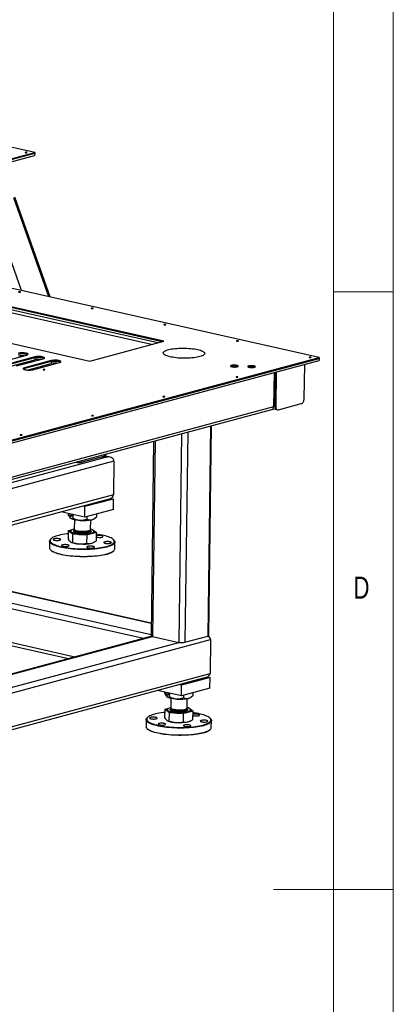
# Model space of a CAD drawing. Header units: millimetres. Extents: x 5 to 589, y 5 to 415.
# Tile 78 of 85: x 558 to 589, y 200 to 283. Entities that reach past the tile are written whole.
import ezdxf

# ---------------------------------------------------------------- set-up
doc = ezdxf.new("R2010")
doc.units = ezdxf.units.MM
doc.layers.add('NOTES', color=6, linetype='Continuous')
doc.layers.add('TRAIT-FORT', color=4, linetype='Continuous', lineweight=25)
doc.styles.add('SLDTEXTSTYLE0', font='TXT', dxfattribs={"width": 0.75})

msp = doc.modelspace()

# ---------------------------------------------------------------- linework, layer by layer
at = {"color": 7, "linetype": 'Continuous', "lineweight": 18}
for p, q in [((589, 5), (589, 415)), ((584, 10), (584, 410)), ((584, 260), (589, 260)), ((589, 210), (579, 210))]:
    msp.add_line(p, q, dxfattribs=at)
at = {"layer": 'TRAIT-FORT', "color": 4, "linetype": 'Continuous', "lineweight": 25}
for p, q in [((559.028, 271.642), (516.498, 281.222)), ((535.154, 265.23), (559.028, 271.642)), ((535.274, 265.196), (559.028, 271.576)), ((535.63, 265.116), (559.025, 271.4)), ((559.028, 271.576), (559.025, 271.4)), ((559.028, 271.642), (559.028, 271.576)), ((560.199, 259.582), (557.295, 267.841)), ((560.309, 259.557), (557.378, 267.893)), ((557.93, 260.093), (555.386, 267.328)), ((582.815, 254.488), (545.103, 262.982)), ((568.8, 255.575), (551.436, 259.486)), ((569.332, 255.718), (551.968, 259.629)), ((569.69, 255.814), (551.97, 259.805)), ((569.825, 255.85), (551.971, 259.872)), ((545.794, 258.212), (563.647, 254.191)), ((563.647, 254.191), (569.825, 255.85)), ((556.123, 254.093), (558.36, 254.694)), ((559.046, 254.54), (556.809, 253.939)), ((559.046, 254.54), (559.045, 254.474)), ((527.641, 239.427), (582.812, 254.245)), ((527.643, 239.603), (582.815, 254.421)), ((527.644, 239.669), (582.815, 254.488)), ((559.045, 254.474), (556.808, 253.873)), ((557.029, 253.756), (559.043, 254.297)), ((557.495, 253.784), (559.732, 254.385)), ((560.417, 254.165), (558.18, 253.564)), ((560.418, 254.231), (558.181, 253.63)), ((558.4, 253.447), (560.415, 253.988)), ((558.867, 253.475), (561.104, 254.076)), ((559.045, 254.474), (559.043, 254.297)), ((559.422, 254.302), (559.412, 254.331)), ((559.639, 253.683), (559.608, 253.772)), ((560.137, 253.816), (560.106, 253.905)), ((560.417, 254.165), (560.415, 253.988)), ((560.418, 254.231), (560.417, 254.165)), ((581.556, 251.051), (581.594, 253.871)), ((581.594, 253.871), (581.592, 253.918)), ((582.815, 254.421), (582.812, 254.245)), ((582.815, 254.488), (582.815, 254.421)), ((558.18, 253.564), (558.179, 253.485)), ((558.181, 253.63), (558.18, 253.564)), ((579.036, 253.231), (578.997, 250.361)), ((579.139, 253.246), (579.101, 250.426)), ((579.139, 253.246), (579.114, 253.252)), ((579.14, 253.259), (579.139, 253.246)), ((579.208, 253.231), (579.139, 253.246)), ((579.208, 253.231), (579.17, 250.41)), ((579.211, 253.278), (579.208, 253.231)), ((579.101, 250.426), (578.998, 250.449)), ((579.17, 250.41), (579.101, 250.426)), ((579.404, 250.122), (581.312, 250.634)), ((529.925, 237), (578.862, 250.144)), ((578.997, 250.361), (529.963, 237.19)), ((578.949, 250.205), (579.26, 250.135)), ((579.26, 250.135), (579.329, 250.119)), ((573.728, 248.765), (573.492, 231.178)), ((573.581, 231.235), (573.817, 248.788)), ((571.304, 248.114), (571.07, 230.663)), ((571.819, 248.252), (571.583, 230.666)), ((568.968, 247.486), (568.75, 231.227)), ((569.095, 247.52), (568.875, 231.158)), ((564.891, 246.238), (564.842, 246.378)), ((564.971, 246.299), (564.935, 246.403)), ((565.656, 245.83), (548.947, 241.342)), ((565.148, 246.18), (548.954, 241.83)), ((562.433, 245.731), (562.436, 245.73)), ((562.436, 245.73), (562.435, 245.731)), ((562.982, 245.725), (562.933, 245.865)), ((564.891, 246.238), (562.982, 245.725)), ((564.668, 246.178), (565.148, 246.18)), ((564.891, 246.238), (565.148, 246.18)), ((565.31, 246.162), (564.926, 246.249)), ((565.656, 245.83), (565.618, 243.009)), ((565.618, 243.009), (548.909, 238.521)), ((548.906, 238.279), (565.285, 242.679)), ((565.613, 242.656), (563.227, 242.016)), ((565.375, 242.71), (565.613, 242.656)), ((565.601, 241.775), (565.613, 242.656)), ((563.216, 241.134), (561.214, 241.585)), ((561.845, 241.331), (561.846, 241.443)), ((562.238, 241.047), (562.242, 241.353)), ((563.227, 242.016), (563.004, 242.066)), ((563.216, 241.134), (563.227, 242.016)), ((565.601, 241.775), (563.216, 241.134)), ((564.215, 241.188), (564.218, 241.403)), ((562.012, 241.055), (562.015, 241.052)), ((562.343, 240.918), (562.333, 240.129)), ((563.423, 240.975), (563.426, 241.191)), ((563.696, 240.111), (563.707, 240.9)), ((564.038, 241.024), (564.157, 241.132)), ((561.827, 240.002), (561.818, 239.303)), ((561.827, 240.002), (562.168, 240.093)), ((562.22, 239.717), (561.827, 240.002)), ((562.042, 239.978), (562.042, 239.974)), ((562.055, 240.016), (562.043, 240.005)), ((562.211, 239.019), (562.22, 239.717)), ((563.405, 239.646), (562.22, 239.717)), ((562.332, 240.045), (562.331, 240.019)), ((564.197, 239.859), (563.405, 239.646)), ((563.695, 240), (563.695, 240.027)), ((563.695, 240.001), (563.695, 240)), ((563.697, 240.149), (563.804, 240.143)), ((563.804, 240.143), (564.197, 239.859)), ((563.983, 239.979), (563.971, 239.99)), ((563.983, 239.948), (563.983, 239.952)), ((564.187, 239.161), (564.197, 239.859)), ((560.274, 239.134), (560.266, 238.561)), ((560.409, 239.341), (560.364, 239.301)), ((562.051, 239.047), (562.059, 239.042)), ((563.395, 238.948), (563.405, 239.646)), ((563.94, 239.017), (563.973, 239.033)), ((565.642, 239.23), (565.599, 239.272)), ((565.72, 238.488), (565.728, 239.061)), ((560.352, 238.392), (560.395, 238.35)), ((565.585, 238.28), (565.63, 238.321)), ((568.764, 232.243), (548.797, 236.741)), ((568.764, 232.262), (548.832, 236.752)), ((568.108, 230.977), (546.645, 235.811)), ((568.751, 231.304), (546.888, 236.228)), ((546.579, 232.742), (561.863, 229.3)), ((562.379, 229.438), (546.607, 232.991)), ((568.828, 231.17), (529.745, 220.673)), ((529.751, 220.65), (568.875, 231.158)), ((530.035, 219.642), (571.07, 230.663)), ((530.162, 219.189), (573.725, 230.89)), ((568.875, 231.158), (571.07, 230.663)), ((571.583, 230.666), (573.492, 231.178)), ((573.725, 230.89), (573.688, 228.069)), ((531.024, 216.61), (573.688, 228.069)), ((531.512, 216.5), (573.355, 227.739)), ((573.683, 227.717), (571.297, 227.076)), ((573.445, 227.77), (573.683, 227.717)), ((573.671, 226.835), (573.683, 227.717)), ((571.285, 226.195), (569.283, 226.645)), ((571.297, 227.076), (571.074, 227.126)), ((571.285, 226.195), (571.297, 227.076)), ((573.671, 226.835), (571.285, 226.195)), ((569.914, 226.391), (569.916, 226.503)), ((570.082, 226.115), (570.085, 226.112)), ((570.307, 226.107), (570.311, 226.414)), ((570.413, 225.978), (570.402, 225.189)), ((571.492, 226.036), (571.495, 226.251)), ((571.766, 225.171), (571.776, 225.96)), ((572.108, 226.085), (572.226, 226.193)), ((572.284, 226.248), (572.287, 226.464)), ((569.897, 225.062), (569.887, 224.364)), ((569.897, 225.062), (570.238, 225.154)), ((570.289, 224.778), (569.897, 225.062)), ((570.112, 225.039), (570.112, 225.034)), ((570.124, 225.076), (570.113, 225.065)), ((570.401, 225.106), (570.401, 225.079)), ((572.266, 224.919), (571.474, 224.707)), ((571.764, 225.061), (571.765, 225.087)), ((571.764, 225.061), (571.764, 225.061)), ((571.766, 225.21), (571.874, 225.203)), ((571.874, 225.203), (572.266, 224.919)), ((572.052, 225.039), (572.041, 225.05)), ((572.052, 225.008), (572.052, 225.013)), ((572.257, 224.221), (572.266, 224.919)), ((568.343, 224.194), (568.336, 223.621)), ((568.478, 224.402), (568.434, 224.361)), ((570.12, 224.107), (570.129, 224.103)), ((570.28, 224.079), (570.289, 224.778)), ((571.474, 224.707), (570.289, 224.778)), ((571.465, 224.008), (571.474, 224.707)), ((572.01, 224.077), (572.043, 224.094)), ((573.712, 224.29), (573.668, 224.332)), ((573.79, 223.548), (573.797, 224.121)), ((568.421, 223.452), (568.465, 223.41)), ((573.655, 223.34), (573.699, 223.381))]:
    msp.add_line(p, q, dxfattribs=at)
at = {"layer": 'TRAIT-FORT', "color": 4, "linetype": 'Continuous', "lineweight": 25, "flags": 128}
for points in [[(558.357, 271.653), (558.329, 271.657), (558.297, 271.659), (558.266, 271.657), (558.241, 271.653), (558.225, 271.646), (558.221, 271.638), (558.23, 271.631), (558.249, 271.624), (558.277, 271.62), (558.309, 271.619), (558.339, 271.62), (558.365, 271.625), (558.381, 271.631), (558.385, 271.639), (558.376, 271.647), (558.357, 271.653)], [(557.815, 259.99), (557.788, 259.995), (557.756, 259.996), (557.725, 259.994), (557.7, 259.99), (557.684, 259.983), (557.68, 259.976), (557.688, 259.968), (557.708, 259.961), (557.736, 259.957), (557.767, 259.956), (557.798, 259.958), (557.823, 259.962), (557.839, 259.969), (557.843, 259.976), (557.835, 259.984), (557.815, 259.99)], [(563.887, 258.623), (563.86, 258.627), (563.828, 258.628), (563.797, 258.627), (563.772, 258.622), (563.756, 258.616), (563.752, 258.608), (563.76, 258.6), (563.78, 258.594), (563.808, 258.59), (563.839, 258.588), (563.87, 258.59), (563.895, 258.594), (563.911, 258.601), (563.915, 258.609), (563.907, 258.616), (563.887, 258.623)], [(569.959, 257.255), (569.932, 257.259), (569.9, 257.261), (569.869, 257.259), (569.844, 257.254), (569.828, 257.248), (569.824, 257.24), (569.833, 257.233), (569.852, 257.226), (569.88, 257.222), (569.911, 257.221), (569.942, 257.222), (569.967, 257.227), (569.983, 257.233), (569.987, 257.241), (569.979, 257.249), (569.959, 257.255)], [(576.032, 255.887), (576.004, 255.891), (575.972, 255.893), (575.941, 255.891), (575.916, 255.887), (575.9, 255.88), (575.896, 255.872), (575.905, 255.865), (575.924, 255.858), (575.952, 255.854), (575.984, 255.853), (576.014, 255.854), (576.04, 255.859), (576.055, 255.866), (576.059, 255.873), (576.051, 255.881), (576.032, 255.887)], [(558.45, 254.733), (558.423, 254.75), (558.376, 254.769), (558.314, 254.785), (558.242, 254.799), (558.16, 254.809), (558.074, 254.815), (557.984, 254.817), (557.897, 254.814), (557.813, 254.807), (557.738, 254.797), (557.673, 254.783)], [(557.673, 254.783), (557.738, 254.797), (557.813, 254.807), (557.897, 254.814), (557.984, 254.817), (558.074, 254.815), (558.16, 254.809), (558.242, 254.799), (558.314, 254.785), (558.376, 254.769), (558.423, 254.75), (558.45, 254.733)], [(558.36, 254.694), (558.412, 254.711), (558.448, 254.731), (558.468, 254.752), (558.47, 254.773), (558.456, 254.795), (558.424, 254.816), (558.376, 254.835), (558.315, 254.852), (558.243, 254.865), (558.161, 254.875), (558.074, 254.881), (557.985, 254.883), (557.898, 254.88), (557.814, 254.873), (557.739, 254.863), (557.674, 254.849)], [(559.732, 254.385), (559.784, 254.402), (559.82, 254.422), (559.84, 254.443), (559.842, 254.464), (559.827, 254.486), (559.796, 254.507), (559.748, 254.526), (559.687, 254.543), (559.615, 254.556), (559.533, 254.566), (559.446, 254.572), (559.357, 254.574), (559.269, 254.571), (559.186, 254.564), (559.111, 254.554), (559.046, 254.54)], [(572.643, 255.157), (572.764, 255.128), (572.873, 255.095), (572.969, 255.06), (573.052, 255.024), (573.12, 254.986), (573.173, 254.946), (573.211, 254.906), (573.233, 254.865), (573.238, 254.824), (573.228, 254.783), (573.201, 254.743), (573.159, 254.704), (573.101, 254.667), (573.028, 254.631), (572.941, 254.597), (572.841, 254.565), (572.728, 254.537), (572.604, 254.511), (572.469, 254.488), (572.326, 254.469), (572.175, 254.453), (572.017, 254.441), (571.855, 254.433), (571.69, 254.429), (571.523, 254.429), (571.356, 254.432), (571.19, 254.44), (571.027, 254.451), (570.869, 254.467), (570.716, 254.485), (570.571, 254.508), (570.435, 254.533), (570.309, 254.562), (570.194, 254.593), (570.091, 254.626), (570.001, 254.662), (569.926, 254.699), (569.865, 254.738), (569.82, 254.778), (569.79, 254.819), (569.776, 254.86), (569.779, 254.901), (569.797, 254.941), (569.832, 254.981), (569.882, 255.019), (569.947, 255.056), (570.027, 255.091), (570.121, 255.124), (570.228, 255.154), (570.347, 255.181), (570.476, 255.205), (570.615, 255.226), (570.763, 255.244), (570.917, 255.258), (571.077, 255.268), (571.241, 255.274), (571.407, 255.276), (571.574, 255.274), (571.741, 255.269), (571.906, 255.259), (572.066, 255.246), (572.222, 255.229), (572.371, 255.208), (572.512, 255.184), (572.643, 255.157)], [(582.104, 254.52), (582.076, 254.524), (582.044, 254.525), (582.013, 254.524), (581.988, 254.519), (581.972, 254.512), (581.968, 254.505), (581.977, 254.497), (581.996, 254.491), (582.024, 254.487), (582.056, 254.485), (582.086, 254.487), (582.112, 254.491), (582.127, 254.498), (582.132, 254.506), (582.123, 254.513), (582.104, 254.52)], [(559.822, 254.424), (559.795, 254.441), (559.747, 254.46), (559.686, 254.476), (559.614, 254.49), (559.532, 254.5), (559.445, 254.506), (559.356, 254.508), (559.269, 254.505), (559.185, 254.498), (559.11, 254.488), (559.045, 254.474)], [(559.045, 254.474), (559.11, 254.488), (559.185, 254.498), (559.269, 254.505), (559.356, 254.508), (559.445, 254.506), (559.532, 254.5), (559.614, 254.49), (559.686, 254.476), (559.747, 254.46), (559.795, 254.441), (559.822, 254.424)], [(561.194, 254.115), (561.167, 254.132), (561.119, 254.151), (561.058, 254.167), (560.986, 254.181), (560.904, 254.191), (560.817, 254.197), (560.728, 254.199), (560.64, 254.196), (560.557, 254.189), (560.482, 254.179), (560.417, 254.165)], [(560.417, 254.165), (560.482, 254.179), (560.557, 254.189), (560.64, 254.196), (560.728, 254.199), (560.817, 254.197), (560.904, 254.191), (560.986, 254.181), (561.058, 254.167), (561.119, 254.151), (561.167, 254.132), (561.194, 254.115)], [(561.104, 254.076), (561.155, 254.093), (561.192, 254.113), (561.212, 254.134), (561.214, 254.155), (561.199, 254.177), (561.168, 254.198), (561.12, 254.217), (561.059, 254.233), (560.986, 254.247), (560.905, 254.257), (560.818, 254.263), (560.729, 254.265), (560.641, 254.262), (560.558, 254.255), (560.483, 254.245), (560.418, 254.231)], [(575.923, 253.831), (575.865, 253.842), (575.799, 253.849), (575.728, 253.853), (575.657, 253.853), (575.589, 253.848), (575.527, 253.841), (575.475, 253.829), (575.434, 253.816), (575.408, 253.8), (575.397, 253.783), (575.402, 253.765), (575.422, 253.748), (575.458, 253.733), (575.506, 253.719), (575.565, 253.709), (575.631, 253.701), (575.701, 253.698), (575.772, 253.698), (575.84, 253.702), (575.902, 253.71), (575.955, 253.721), (575.995, 253.735), (576.022, 253.751), (576.033, 253.768), (576.028, 253.785), (576.007, 253.802), (575.972, 253.818), (575.923, 253.831)], [(575.915, 253.763), (575.856, 253.774), (575.79, 253.781), (575.719, 253.784), (575.648, 253.783), (575.581, 253.779), (575.521, 253.77), (575.471, 253.758), (575.434, 253.744), (575.433, 253.743)], [(575.996, 253.735), (575.963, 253.75), (575.915, 253.763)], [(576.002, 253.738), (575.971, 253.752), (575.923, 253.765)], [(577.363, 253.788), (577.304, 253.798), (577.238, 253.806), (577.167, 253.809), (577.096, 253.809), (577.028, 253.805), (576.966, 253.797), (576.914, 253.786), (576.873, 253.772), (576.847, 253.756), (576.836, 253.739), (576.841, 253.722), (576.862, 253.705), (576.897, 253.689), (576.945, 253.676), (577.004, 253.665), (577.07, 253.658), (577.14, 253.654), (577.212, 253.654), (577.28, 253.659), (577.342, 253.667), (577.394, 253.678), (577.434, 253.691), (577.461, 253.707), (577.472, 253.724), (577.467, 253.742), (577.446, 253.759), (577.411, 253.774), (577.363, 253.788)], [(577.354, 253.72), (577.296, 253.73), (577.229, 253.737), (577.158, 253.741), (577.088, 253.74), (577.02, 253.735), (576.96, 253.726), (576.91, 253.715), (576.874, 253.7), (576.872, 253.699)], [(577.435, 253.692), (577.402, 253.706), (577.354, 253.72)], [(577.442, 253.695), (577.41, 253.708), (577.362, 253.722)], [(558.181, 253.63), (558.13, 253.613), (558.093, 253.593), (558.073, 253.572), (558.071, 253.551), (558.086, 253.529), (558.117, 253.508), (558.165, 253.489), (558.226, 253.473), (558.299, 253.459), (558.38, 253.449), (558.467, 253.443), (558.556, 253.441), (558.644, 253.444), (558.727, 253.451), (558.802, 253.461), (558.867, 253.475)], [(559.859, 253.492), (559.831, 253.496), (559.799, 253.497), (559.769, 253.496), (559.743, 253.491), (559.727, 253.485), (559.723, 253.477), (559.732, 253.469), (559.751, 253.463), (559.779, 253.459), (559.811, 253.457), (559.842, 253.459), (559.867, 253.464), (559.883, 253.47), (559.887, 253.478), (559.878, 253.485), (559.859, 253.492)], [(575.99, 252.878), (575.962, 252.882), (575.931, 252.883), (575.9, 252.881), (575.875, 252.877), (575.859, 252.87), (575.855, 252.863), (575.863, 252.855), (575.883, 252.849), (575.91, 252.844), (575.942, 252.843), (575.973, 252.845), (575.998, 252.849), (576.014, 252.856), (576.018, 252.863), (576.01, 252.871), (575.99, 252.878)], [(569.876, 251.235), (569.849, 251.24), (569.817, 251.241), (569.786, 251.239), (569.761, 251.235), (569.745, 251.228), (569.741, 251.221), (569.749, 251.213), (569.769, 251.207), (569.797, 251.202), (569.828, 251.201), (569.859, 251.203), (569.884, 251.207), (569.9, 251.214), (569.904, 251.221), (569.896, 251.229), (569.876, 251.235)], [(579.101, 250.426), (579.105, 250.358), (579.118, 250.296), (579.139, 250.241), (579.168, 250.195), (579.203, 250.161), (579.244, 250.139), (579.26, 250.135)], [(579.101, 250.426), (579.105, 250.358), (579.118, 250.296), (579.139, 250.241), (579.168, 250.195), (579.203, 250.161), (579.244, 250.139), (579.26, 250.135)], [(579.17, 250.41), (579.174, 250.343), (579.186, 250.28), (579.208, 250.225), (579.236, 250.18), (579.272, 250.145), (579.313, 250.124), (579.357, 250.116), (579.404, 250.122)], [(581.312, 250.634), (581.359, 250.654), (581.404, 250.686), (581.446, 250.729), (581.483, 250.783), (581.513, 250.844), (581.536, 250.911), (581.55, 250.981), (581.556, 251.051)], [(563.912, 249.633), (563.884, 249.638), (563.852, 249.639), (563.822, 249.637), (563.796, 249.633), (563.781, 249.626), (563.777, 249.619), (563.785, 249.611), (563.805, 249.605), (563.832, 249.6), (563.864, 249.599), (563.895, 249.601), (563.92, 249.605), (563.936, 249.612), (563.94, 249.619), (563.931, 249.627), (563.912, 249.633)], [(557.947, 248.031), (557.92, 248.036), (557.888, 248.037), (557.857, 248.035), (557.832, 248.031), (557.816, 248.024), (557.812, 248.017), (557.82, 248.009), (557.84, 248.003), (557.868, 247.998), (557.899, 247.997), (557.93, 247.999), (557.955, 248.003), (557.971, 248.01), (557.975, 248.017), (557.967, 248.025), (557.947, 248.031)], [(562.039, 241.032), (562.003, 241.065), (561.985, 241.098), (561.984, 241.131), (562.002, 241.164), (562.036, 241.196), (562.088, 241.226), (562.156, 241.255), (562.239, 241.28)], [(562.828, 240.854), (562.696, 240.864), (562.569, 240.879), (562.451, 240.897), (562.342, 240.918), (562.245, 240.943), (562.161, 240.971), (562.092, 241), (562.039, 241.032)], [(561.824, 239.745), (561.702, 239.731), (561.524, 239.707), (561.355, 239.68), (561.196, 239.649), (561.047, 239.615), (560.911, 239.578), (560.787, 239.539), (560.677, 239.498), (560.58, 239.454), (560.498, 239.408), (560.431, 239.361), (560.38, 239.312), (560.344, 239.262), (560.324, 239.212), (560.32, 239.161), (560.333, 239.11), (560.361, 239.06), (560.406, 239.009), (560.466, 238.96), (560.541, 238.912), (560.631, 238.865), (560.735, 238.819), (560.853, 238.776), (560.984, 238.735), (561.127, 238.696), (561.281, 238.66), (561.446, 238.627), (561.62, 238.597), (561.802, 238.57), (561.992, 238.547), (562.187, 238.527), (562.388, 238.511), (562.592, 238.498), (562.798, 238.49), (563.006, 238.486), (563.214, 238.485), (563.421, 238.488), (563.625, 238.496), (563.825, 238.507), (564.02, 238.522), (564.209, 238.541), (564.391, 238.563), (564.565, 238.589), (564.729, 238.618), (564.883, 238.65), (565.025, 238.686), (565.025, 238.686)], [(562.043, 240.005), (562.019, 239.977), (562.01, 239.945), (562.017, 239.914), (562.04, 239.883), (562.079, 239.852), (562.134, 239.823), (562.203, 239.796), (562.285, 239.771), (562.379, 239.748), (562.483, 239.729), (562.597, 239.712), (562.717, 239.7), (562.842, 239.691), (562.969, 239.686), (563.098, 239.685), (563.225, 239.688), (563.348, 239.695), (563.466, 239.706), (563.577, 239.721), (563.678, 239.739), (563.768, 239.76)], [(562.042, 239.974), (562.043, 239.961), (562.058, 239.93), (562.088, 239.9), (562.134, 239.871), (562.194, 239.844), (562.267, 239.819), (562.353, 239.795), (562.449, 239.775), (562.555, 239.758), (562.668, 239.744), (562.787, 239.733), (562.909, 239.726), (563.033, 239.724), (563.157, 239.725), (563.279, 239.73), (563.396, 239.738), (563.507, 239.751), (563.609, 239.766), (563.702, 239.785), (563.784, 239.807), (563.853, 239.832), (563.908, 239.858), (563.948, 239.887), (563.973, 239.916), (563.983, 239.946), (563.983, 239.948)], [(562.333, 240.143), (562.28, 240.13), (562.205, 240.107), (562.143, 240.082), (562.095, 240.054), (562.062, 240.025), (562.045, 239.995), (562.043, 239.965), (562.058, 239.935), (562.088, 239.905), (562.134, 239.876), (562.194, 239.848), (562.267, 239.823), (562.353, 239.8), (562.449, 239.779), (562.555, 239.762), (562.668, 239.748), (562.787, 239.738), (562.909, 239.731), (563.033, 239.728), (563.157, 239.729), (563.279, 239.734), (563.396, 239.743), (563.507, 239.755), (563.609, 239.771), (563.702, 239.79), (563.784, 239.812), (563.853, 239.836), (563.908, 239.863), (563.948, 239.891), (563.973, 239.921), (563.983, 239.951), (563.976, 239.981), (563.954, 240.011), (563.916, 240.041), (563.863, 240.069), (563.796, 240.095), (563.717, 240.12), (563.696, 240.125)], [(562.331, 240.02), (562.332, 240.01), (562.345, 239.984), (562.374, 239.959), (562.418, 239.936), (562.476, 239.914), (562.546, 239.894), (562.628, 239.877), (562.718, 239.863), (562.815, 239.852), (562.917, 239.846), (563.021, 239.843), (563.125, 239.844), (563.227, 239.849), (563.323, 239.857), (563.412, 239.869), (563.492, 239.885), (563.56, 239.903), (563.616, 239.924), (563.657, 239.947), (563.684, 239.971), (563.695, 239.997), (563.695, 240.001)], [(562.333, 240.129), (562.334, 240.12), (562.347, 240.094), (562.376, 240.07), (562.42, 240.046), (562.477, 240.024), (562.548, 240.004), (562.629, 239.987), (562.719, 239.973), (562.817, 239.963), (562.919, 239.956), (563.023, 239.953), (563.127, 239.954), (563.228, 239.959), (563.324, 239.967), (563.414, 239.98), (563.493, 239.995), (563.562, 240.013), (563.617, 240.034), (563.659, 240.057), (563.685, 240.082), (563.696, 240.107), (563.696, 240.111)], [(562.354, 240.087), (562.348, 240.081), (562.333, 240.056), (562.334, 240.03), (562.351, 240.005), (562.384, 239.98), (562.432, 239.957), (562.493, 239.935), (562.566, 239.916)], [(562.566, 239.916), (562.65, 239.9), (562.742, 239.887), (562.841, 239.877), (562.943, 239.871), (563.048, 239.869), (563.151, 239.871), (563.252, 239.877), (563.346, 239.887), (563.433, 239.9), (563.51, 239.916), (563.576, 239.935), (563.628, 239.956), (563.666, 239.98), (563.688, 240.004), (563.695, 240.03), (563.686, 240.055), (563.674, 240.069)], [(563.768, 239.76), (563.846, 239.784), (563.91, 239.81), (563.96, 239.839), (563.994, 239.868), (564.011, 239.899), (564.013, 239.931), (563.998, 239.962), (563.983, 239.979)], [(565.025, 238.686), (565.155, 238.724), (565.273, 238.764), (565.376, 238.807), (565.466, 238.852), (565.54, 238.898), (565.599, 238.946), (565.643, 238.995), (565.671, 239.045), (565.683, 239.096), (565.678, 239.147), (565.658, 239.198), (565.621, 239.248), (565.569, 239.298), (565.501, 239.347), (565.418, 239.395), (565.321, 239.441), (565.21, 239.485), (565.086, 239.528), (564.949, 239.568), (564.8, 239.605), (564.64, 239.64), (564.471, 239.671), (564.293, 239.7), (564.195, 239.713)], [(565.059, 238.634), (564.916, 238.598), (564.761, 238.566), (564.597, 238.536), (564.423, 238.51), (564.241, 238.488), (564.051, 238.469), (563.855, 238.453), (563.655, 238.442), (563.45, 238.434), (563.243, 238.43), (563.034, 238.43), (562.825, 238.434), (562.617, 238.442), (562.412, 238.454), (562.21, 238.469), (562.012, 238.488), (561.821, 238.511), (561.636, 238.537), (561.459, 238.567), (561.292, 238.599), (561.134, 238.635), (560.987, 238.673), (560.852, 238.714), (560.73, 238.757), (560.621, 238.802), (560.526, 238.848), (560.446, 238.896), (560.38, 238.946), (560.33, 238.996), (560.296, 239.047), (560.277, 239.098), (560.275, 239.149), (560.288, 239.2), (560.317, 239.25), (560.363, 239.299), (560.364, 239.301)], [(561.122, 239.215), (561.163, 239.229), (561.189, 239.244), (561.2, 239.262), (561.195, 239.279), (561.174, 239.296), (561.139, 239.312), (561.091, 239.325), (561.032, 239.336), (560.966, 239.343), (560.896, 239.346), (560.825, 239.346), (560.756, 239.342), (560.695, 239.334), (560.642, 239.323), (560.602, 239.309), (560.575, 239.293), (560.564, 239.276), (560.569, 239.259), (560.59, 239.242), (560.625, 239.226), (560.673, 239.213), (560.732, 239.202), (560.798, 239.195), (560.869, 239.191), (560.94, 239.192), (561.008, 239.196), (561.07, 239.204), (561.122, 239.215)], [(562.059, 239.042), (562.066, 239.039), (562.135, 239.009), (562.218, 238.982), (562.315, 238.957), (562.424, 238.935), (562.543, 238.917), (562.67, 238.903), (562.802, 238.893)], [(563.79, 238.964), (563.873, 238.989), (563.94, 239.017)], [(564.658, 239.468), (564.698, 239.482), (564.725, 239.497), (564.736, 239.514), (564.731, 239.532), (564.71, 239.549), (564.675, 239.564), (564.627, 239.578), (564.568, 239.589), (564.502, 239.596), (564.431, 239.599), (564.36, 239.599), (564.292, 239.595), (564.23, 239.587), (564.193, 239.58)], [(565.361, 238.96), (565.401, 238.974), (565.427, 238.989), (565.438, 239.006), (565.433, 239.024), (565.413, 239.041), (565.377, 239.056), (565.329, 239.07), (565.271, 239.08), (565.204, 239.088), (565.134, 239.091), (565.063, 239.091), (564.995, 239.087), (564.933, 239.079), (564.88, 239.068), (564.84, 239.054), (564.814, 239.038), (564.803, 239.021), (564.808, 239.004), (564.828, 238.987), (564.864, 238.971), (564.912, 238.958), (564.97, 238.947), (565.037, 238.94), (565.107, 238.936), (565.178, 238.937), (565.246, 238.941), (565.308, 238.949), (565.361, 238.96)], [(565.642, 239.23), (565.671, 239.198), (565.706, 239.148), (565.724, 239.097), (565.727, 239.045), (565.713, 238.995), (565.684, 238.944), (565.639, 238.895), (565.578, 238.847), (565.503, 238.8), (565.412, 238.755), (565.308, 238.713), (565.19, 238.672), (565.059, 238.634)], [(560.266, 238.561), (560.27, 238.525), (560.288, 238.474), (560.322, 238.423), (560.373, 238.373), (560.438, 238.324), (560.518, 238.275), (560.613, 238.229), (560.722, 238.184), (560.845, 238.141), (560.98, 238.1), (561.126, 238.062), (561.284, 238.026), (561.452, 237.994), (561.628, 237.964), (561.813, 237.938), (562.005, 237.915), (562.202, 237.896), (562.404, 237.881), (562.61, 237.869), (562.818, 237.861), (563.026, 237.857), (563.235, 237.857), (563.442, 237.861), (563.647, 237.869), (563.848, 237.88), (564.043, 237.896), (564.233, 237.915), (564.415, 237.937), (564.589, 237.963), (564.754, 237.993), (564.908, 238.025), (565.051, 238.061)], [(565.016, 238.024), (564.874, 237.989), (564.72, 237.957), (564.556, 237.928), (564.382, 237.902), (564.2, 237.88), (564.011, 237.861), (563.816, 237.846), (563.616, 237.835), (563.412, 237.827), (563.205, 237.824), (562.997, 237.824), (562.79, 237.829), (562.583, 237.837), (562.379, 237.85), (562.178, 237.866), (561.983, 237.886), (561.793, 237.909), (561.611, 237.936), (561.437, 237.966), (561.273, 237.999), (561.118, 238.035), (560.975, 238.074), (560.844, 238.115), (560.726, 238.158), (560.622, 238.204), (560.532, 238.251), (560.457, 238.299), (560.397, 238.348), (560.395, 238.35)], [(561.825, 238.707), (561.865, 238.721), (561.892, 238.736), (561.903, 238.754), (561.898, 238.771), (561.877, 238.788), (561.842, 238.803), (561.794, 238.817), (561.735, 238.828), (561.669, 238.835), (561.598, 238.838), (561.527, 238.838), (561.459, 238.834), (561.397, 238.826), (561.345, 238.815), (561.304, 238.801), (561.278, 238.785), (561.267, 238.768), (561.272, 238.751), (561.293, 238.734), (561.328, 238.718), (561.376, 238.705), (561.435, 238.694), (561.501, 238.687), (561.571, 238.683), (561.642, 238.684), (561.711, 238.688), (561.772, 238.696), (561.825, 238.707)], [(563.944, 238.579), (563.984, 238.593), (564.011, 238.609), (564.022, 238.626), (564.017, 238.643), (563.996, 238.66), (563.961, 238.676), (563.913, 238.689), (563.854, 238.7), (563.788, 238.707), (563.717, 238.711), (563.646, 238.711), (563.578, 238.706), (563.516, 238.698), (563.464, 238.687), (563.423, 238.674), (563.397, 238.658), (563.386, 238.641), (563.391, 238.623), (563.412, 238.606), (563.447, 238.591), (563.495, 238.577), (563.554, 238.567), (563.62, 238.559), (563.69, 238.556), (563.762, 238.556), (563.83, 238.56), (563.892, 238.568), (563.944, 238.579)], [(565.051, 238.061), (565.182, 238.099), (565.3, 238.14), (565.405, 238.183), (565.495, 238.227), (565.571, 238.274), (565.631, 238.322), (565.676, 238.371), (565.706, 238.422), (565.719, 238.473), (565.72, 238.488)], [(568.75, 231.227), (568.751, 231.22), (568.763, 231.203), (568.788, 231.186), (568.826, 231.171), (568.875, 231.158)], [(573.492, 231.178), (573.533, 231.192), (573.562, 231.208), (573.578, 231.224), (573.581, 231.235)], [(570.109, 226.092), (570.073, 226.125), (570.054, 226.158), (570.054, 226.192), (570.071, 226.225), (570.106, 226.257), (570.158, 226.287), (570.226, 226.315), (570.308, 226.341)], [(570.898, 225.914), (570.765, 225.925), (570.639, 225.939), (570.52, 225.957), (570.411, 225.979), (570.314, 226.003), (570.231, 226.031), (570.162, 226.061), (570.109, 226.092)], [(570.113, 225.065), (570.089, 225.037), (570.079, 225.006), (570.086, 224.974), (570.11, 224.943), (570.149, 224.913), (570.203, 224.884), (570.272, 224.856), (570.354, 224.831), (570.449, 224.809), (570.553, 224.789), (570.666, 224.773), (570.786, 224.76), (570.911, 224.751), (571.039, 224.746), (571.167, 224.745), (571.294, 224.748), (571.418, 224.755), (571.536, 224.766), (571.646, 224.781), (571.747, 224.799), (571.838, 224.82)], [(570.112, 225.034), (570.113, 225.021), (570.128, 224.991), (570.158, 224.961), (570.203, 224.932), (570.263, 224.904), (570.337, 224.879), (570.422, 224.856), (570.518, 224.835), (570.624, 224.818), (570.737, 224.804), (570.856, 224.794), (570.979, 224.787), (571.103, 224.784), (571.227, 224.785), (571.348, 224.79), (571.465, 224.799), (571.576, 224.811), (571.679, 224.827), (571.772, 224.846), (571.853, 224.868), (571.922, 224.892), (571.978, 224.919), (572.018, 224.947), (572.043, 224.976), (572.052, 225.007), (572.052, 225.008)], [(570.403, 225.204), (570.35, 225.191), (570.274, 225.168), (570.212, 225.142), (570.164, 225.115), (570.132, 225.086), (570.114, 225.056), (570.113, 225.025), (570.128, 224.995), (570.158, 224.965), (570.203, 224.936), (570.263, 224.909), (570.337, 224.883), (570.422, 224.86), (570.519, 224.84), (570.624, 224.822), (570.737, 224.808), (570.856, 224.798), (570.979, 224.791), (571.103, 224.788), (571.227, 224.789), (571.348, 224.794), (571.465, 224.803), (571.576, 224.815), (571.679, 224.831), (571.772, 224.85), (571.854, 224.872), (571.922, 224.897), (571.978, 224.923), (572.018, 224.951), (572.043, 224.981), (572.052, 225.011), (572.046, 225.042), (572.023, 225.072), (571.985, 225.101), (571.932, 225.129), (571.866, 225.156), (571.786, 225.18), (571.766, 225.185)], [(570.401, 225.08), (570.402, 225.07), (570.415, 225.045), (570.444, 225.02), (570.488, 224.996), (570.545, 224.974), (570.616, 224.954), (570.697, 224.937), (570.788, 224.923), (570.885, 224.913), (570.987, 224.906), (571.091, 224.903), (571.195, 224.904), (571.296, 224.909), (571.393, 224.917), (571.482, 224.93), (571.561, 224.945), (571.63, 224.964), (571.685, 224.984), (571.727, 225.007), (571.753, 225.032), (571.764, 225.057), (571.764, 225.062)], [(570.402, 225.189), (570.403, 225.18), (570.416, 225.155), (570.445, 225.13), (570.489, 225.106), (570.547, 225.084), (570.617, 225.064), (570.699, 225.047), (570.789, 225.034), (570.886, 225.023), (570.988, 225.016), (571.092, 225.013), (571.196, 225.014), (571.298, 225.019), (571.394, 225.028), (571.483, 225.04), (571.563, 225.055), (571.631, 225.074), (571.687, 225.095), (571.728, 225.118), (571.755, 225.142), (571.766, 225.167), (571.766, 225.171)], [(570.424, 225.147), (570.417, 225.141), (570.403, 225.116), (570.404, 225.09), (570.421, 225.065), (570.454, 225.04), (570.501, 225.017), (570.562, 224.996), (570.636, 224.976)], [(570.636, 224.976), (570.719, 224.96), (570.812, 224.947), (570.91, 224.937), (571.013, 224.932), (571.117, 224.93), (571.221, 224.932), (571.321, 224.937), (571.416, 224.947), (571.503, 224.96), (571.58, 224.976), (571.645, 224.995), (571.698, 225.017), (571.735, 225.04), (571.758, 225.065), (571.765, 225.09), (571.755, 225.116), (571.743, 225.13)], [(571.838, 224.82), (571.916, 224.844), (571.98, 224.871), (572.029, 224.899), (572.063, 224.929), (572.081, 224.96), (572.082, 224.991), (572.067, 225.022), (572.052, 225.039)], [(573.128, 223.694), (572.985, 223.659), (572.831, 223.626), (572.666, 223.597), (572.492, 223.571), (572.31, 223.548), (572.121, 223.529), (571.925, 223.514), (571.724, 223.502), (571.52, 223.494), (571.312, 223.49), (571.104, 223.49), (570.895, 223.494), (570.687, 223.502), (570.481, 223.514), (570.279, 223.529), (570.082, 223.549), (569.89, 223.571), (569.706, 223.598), (569.529, 223.627), (569.361, 223.66), (569.203, 223.695), (569.057, 223.733), (568.922, 223.774), (568.8, 223.817), (568.691, 223.862), (568.596, 223.909), (568.515, 223.957), (568.45, 224.006), (568.4, 224.056), (568.365, 224.107), (568.347, 224.158), (568.344, 224.209), (568.358, 224.26), (568.387, 224.31), (568.432, 224.36), (568.434, 224.361)], [(569.893, 224.806), (569.771, 224.792), (569.593, 224.768), (569.424, 224.74), (569.265, 224.709), (569.117, 224.675), (568.981, 224.639), (568.857, 224.6), (568.746, 224.558), (568.65, 224.514), (568.568, 224.468), (568.501, 224.421), (568.449, 224.372), (568.413, 224.323), (568.394, 224.272), (568.39, 224.222), (568.402, 224.171), (568.431, 224.12), (568.475, 224.07), (568.535, 224.02), (568.611, 223.972), (568.701, 223.925), (568.805, 223.88), (568.923, 223.836), (569.054, 223.795), (569.197, 223.756), (569.351, 223.72), (569.516, 223.687), (569.69, 223.657), (569.872, 223.63), (570.061, 223.607), (570.257, 223.587), (570.457, 223.571), (570.661, 223.559), (570.868, 223.55), (571.076, 223.546), (571.284, 223.545), (571.49, 223.549), (571.694, 223.556), (571.894, 223.567), (572.09, 223.582), (572.279, 223.601), (572.461, 223.623), (572.634, 223.649), (572.798, 223.678), (572.952, 223.711), (573.095, 223.746), (573.095, 223.746)], [(569.192, 224.275), (569.232, 224.289), (569.259, 224.305), (569.27, 224.322), (569.265, 224.339), (569.244, 224.356), (569.209, 224.372), (569.16, 224.385), (569.102, 224.396), (569.036, 224.403), (568.965, 224.407), (568.894, 224.406), (568.826, 224.402), (568.764, 224.394), (568.712, 224.383), (568.671, 224.369), (568.645, 224.354), (568.634, 224.337), (568.639, 224.319), (568.659, 224.302), (568.695, 224.287), (568.743, 224.273), (568.802, 224.263), (568.868, 224.255), (568.938, 224.252), (569.009, 224.252), (569.077, 224.256), (569.139, 224.264), (569.192, 224.275)], [(570.129, 224.103), (570.135, 224.099), (570.204, 224.07), (570.288, 224.042), (570.385, 224.017), (570.494, 223.996), (570.613, 223.978), (570.739, 223.963), (570.871, 223.953)], [(571.86, 224.024), (571.943, 224.05), (572.01, 224.077)], [(572.728, 224.528), (572.768, 224.542), (572.794, 224.558), (572.805, 224.575), (572.8, 224.592), (572.78, 224.609), (572.744, 224.625), (572.696, 224.638), (572.638, 224.649), (572.571, 224.656), (572.501, 224.66), (572.43, 224.659), (572.362, 224.655), (572.3, 224.647), (572.263, 224.64)], [(573.095, 223.746), (573.225, 223.784), (573.342, 223.824), (573.446, 223.867), (573.535, 223.912), (573.61, 223.958), (573.669, 224.006), (573.713, 224.056), (573.74, 224.106), (573.752, 224.156), (573.748, 224.207), (573.727, 224.258), (573.691, 224.309), (573.638, 224.358), (573.571, 224.407), (573.488, 224.455), (573.391, 224.501), (573.28, 224.546), (573.155, 224.588), (573.018, 224.628), (572.869, 224.665), (572.71, 224.7), (572.54, 224.732), (572.362, 224.76), (572.264, 224.774)], [(573.43, 224.02), (573.471, 224.034), (573.497, 224.05), (573.508, 224.067), (573.503, 224.084), (573.482, 224.101), (573.447, 224.117), (573.399, 224.13), (573.34, 224.141), (573.274, 224.148), (573.204, 224.152), (573.133, 224.151), (573.064, 224.147), (573.002, 224.139), (572.95, 224.128), (572.91, 224.114), (572.883, 224.099), (572.872, 224.081), (572.877, 224.064), (572.898, 224.047), (572.933, 224.031), (572.981, 224.018), (573.04, 224.007), (573.106, 224), (573.177, 223.997), (573.248, 223.997), (573.316, 224.001), (573.378, 224.009), (573.43, 224.02)], [(573.712, 224.29), (573.741, 224.259), (573.775, 224.208), (573.794, 224.157), (573.796, 224.106), (573.783, 224.055), (573.754, 224.005), (573.709, 223.955), (573.648, 223.907), (573.572, 223.861), (573.482, 223.816), (573.377, 223.773), (573.259, 223.732), (573.128, 223.694)], [(568.336, 223.621), (568.339, 223.585), (568.358, 223.534), (568.392, 223.483), (568.442, 223.433), (568.508, 223.384), (568.588, 223.336), (568.683, 223.289), (568.792, 223.244), (568.914, 223.201), (569.049, 223.16), (569.196, 223.122), (569.353, 223.087), (569.521, 223.054), (569.698, 223.025), (569.883, 222.998), (570.074, 222.976), (570.272, 222.957), (570.474, 222.941), (570.679, 222.929), (570.887, 222.921), (571.096, 222.917), (571.305, 222.917), (571.512, 222.921), (571.716, 222.929), (571.917, 222.941), (572.113, 222.956), (572.302, 222.975), (572.485, 222.998), (572.659, 223.024), (572.823, 223.053), (572.978, 223.086), (573.121, 223.121)], [(573.086, 223.085), (572.943, 223.05), (572.789, 223.017), (572.625, 222.988), (572.452, 222.962), (572.27, 222.94), (572.081, 222.921), (571.885, 222.906), (571.685, 222.895), (571.481, 222.888), (571.275, 222.884), (571.067, 222.885), (570.859, 222.889), (570.652, 222.898), (570.448, 222.91), (570.248, 222.926), (570.052, 222.946), (569.863, 222.969), (569.681, 222.996), (569.507, 223.026), (569.342, 223.059), (569.188, 223.095), (569.045, 223.134), (568.914, 223.175), (568.796, 223.219), (568.692, 223.264), (568.602, 223.311), (568.526, 223.359), (568.466, 223.409), (568.465, 223.41)], [(569.894, 223.767), (569.935, 223.781), (569.961, 223.797), (569.972, 223.814), (569.967, 223.831), (569.947, 223.848), (569.911, 223.864), (569.863, 223.877), (569.804, 223.888), (569.738, 223.895), (569.668, 223.899), (569.597, 223.898), (569.529, 223.894), (569.467, 223.886), (569.414, 223.875), (569.374, 223.861), (569.347, 223.846), (569.336, 223.829), (569.341, 223.811), (569.362, 223.794), (569.397, 223.779), (569.446, 223.765), (569.504, 223.755), (569.57, 223.747), (569.641, 223.744), (569.712, 223.744), (569.78, 223.748), (569.842, 223.756), (569.894, 223.767)], [(572.014, 223.64), (572.054, 223.653), (572.08, 223.669), (572.091, 223.686), (572.086, 223.704), (572.066, 223.721), (572.03, 223.736), (571.982, 223.75), (571.924, 223.76), (571.857, 223.768), (571.787, 223.771), (571.716, 223.771), (571.648, 223.767), (571.586, 223.759), (571.533, 223.748), (571.493, 223.734), (571.467, 223.718), (571.456, 223.701), (571.461, 223.684), (571.481, 223.667), (571.517, 223.651), (571.565, 223.638), (571.623, 223.627), (571.69, 223.62), (571.76, 223.616), (571.831, 223.616), (571.899, 223.621), (571.961, 223.628), (572.014, 223.64)], [(573.121, 223.121), (573.251, 223.159), (573.37, 223.2), (573.474, 223.243), (573.565, 223.288), (573.64, 223.334), (573.701, 223.383), (573.746, 223.432), (573.775, 223.482), (573.789, 223.533), (573.79, 223.548)]]:
    msp.add_lwpolyline(points, dxfattribs=at)
at = {"layer": 'TRAIT-FORT', "color": 4, "linetype": 'Continuous', "lineweight": 25}
for centre, radius, start, end in [((557.993, 253.151), 1.491, 84.42627, 102.46975), ((559.365, 252.842), 1.491, 84.42627, 102.46975), ((560.737, 252.533), 1.491, 84.42627, 102.46975), ((575.708, 252.89), 0.901, 76.21469, 108.20407), ((577.147, 252.846), 0.901, 76.21469, 108.20407), ((558.226, 253.329), 0.239, 101.11839, 124.8344), ((578.794, 250.337), 0.205, 289.47444, 6.74413), ((563.085, 244.201), 3.357, 265.60385, 282.57908), ((563.713, 241.451), 0.537, 281.0888, 307.29055), ((563.059, 242.24), 3.357, 265.60385, 282.57908), ((564.43, 240.509), 1.066, 257.07997, 282.36513), ((564.724, 239.435), 1.44, 281.6808, 306.69855), ((571.321, 231.876), 1.238, 258.29557, 282.21295), ((571.155, 229.262), 3.357, 265.60385, 282.57908), ((571.783, 226.512), 0.537, 281.0888, 307.29055), ((572.499, 225.569), 1.066, 257.07997, 282.36513), ((571.129, 227.3), 3.357, 265.60385, 282.57908), ((572.794, 224.495), 1.44, 281.6808, 306.69855)]:
    msp.add_arc(centre, radius, start, end, dxfattribs=at)
for centre, major_axis, ratio, start_param, end_param in [((564.583, 246.307), (0.39, -0.017), 0.238683, 5.634152, 6.378377), ((562.674, 245.794), (0.39, -0.017), 0.238683, 4.063356, 5.634152), ((565.143, 245.827), (0.513, 0.01), 0.687063, 6.259917, 7.830714), ((565.143, 245.827), (0.513, 0.01), 0.687063, 6.259917, 7.830714), ((565.105, 243.007), (0.513, 0.01), 0.687063, 5.057254, 6.259917), ((565.105, 243.007), (0.513, 0.01), 0.687063, 5.057254, 6.259917), ((573.212, 230.888), (0.513, 0.01), 0.687063, 6.259917, 7.23886), ((573.212, 230.888), (0.513, 0.01), 0.687063, 6.259917, 7.23886), ((573.175, 228.067), (0.513, 0.01), 0.687063, 5.057254, 6.259917), ((573.175, 228.067), (0.513, 0.01), 0.687063, 5.057254, 6.259917)]:
    msp.add_ellipse(centre, major_axis=major_axis, ratio=ratio, start_param=start_param, end_param=end_param, dxfattribs=at)
for points, knots in [([(562.039, 241.032), (562.035, 241.035), (562.007, 241.056), (561.954, 241.118), (561.894, 241.224), (561.858, 241.302), (561.845, 241.331)], [0, 0, 0, 0, 0.056672, 0.412929, 0.782233, 1, 1, 1, 1]), ([(562.239, 241.28), (562.204, 241.273), (562.135, 241.259), (562.034, 241.267), (561.937, 241.29), (561.876, 241.317), (561.845, 241.331)], [0, 0, 0, 0, 0.2495779, 0.5043641, 0.7510469, 1, 1, 1, 1]), ([(562.238, 241.047), (562.214, 241.032), (562.171, 241.004), (562.104, 240.996), (562.061, 241.02), (562.039, 241.032)], [0, 0, 0, 0, 0.3715706, 0.6815933, 1, 1, 1, 1]), ([(562.828, 240.854), (562.777, 240.859), (562.673, 240.87), (562.522, 240.914), (562.376, 240.973), (562.284, 241.022), (562.238, 241.047)], [0, 0, 0, 0, 0.249578, 0.504364, 0.751047, 1, 1, 1, 1]), ([(563.423, 240.975), (563.341, 240.943), (563.217, 240.895), (563.041, 240.86), (562.924, 240.85), (562.853, 240.853), (562.828, 240.854)], [0, 0, 0, 0, 0.4320454, 0.6543493, 0.8796534, 1, 1, 1, 1]), ([(563.423, 240.975), (563.476, 240.953), (563.558, 240.919), (563.675, 240.906), (563.752, 240.91), (563.8, 240.921), (563.817, 240.925)], [0, 0, 0, 0, 0.432045, 0.654349, 0.879653, 1, 1, 1, 1]), ([(563.817, 240.925), (563.851, 240.936), (563.921, 240.96), (564.022, 241.022), (564.121, 241.098), (564.183, 241.158), (564.215, 241.188)], [0, 0, 0, 0, 0.249578, 0.504364, 0.751047, 1, 1, 1, 1]), ([(562.535, 239.837), (562.503, 239.845), (562.438, 239.862), (562.362, 239.892), (562.308, 239.926), (562.281, 239.962), (562.289, 239.999), (562.307, 240.024), (562.33, 240.035), (562.331, 240.036)], [0, 0, 0, 0, 0.151266, 0.311594, 0.478586, 0.649123, 0.819659, 0.986652, 1, 1, 1, 1]), ([(562.331, 240.019), (562.331, 240.019), (562.331, 240.019), (562.331, 240.019), (562.331, 240.019)], [0, 0, 0, 0, 0.095456, 1, 1, 1, 1]), ([(563.561, 239.842), (563.53, 239.834), (563.467, 239.819), (563.347, 239.802), (563.211, 239.791), (563.063, 239.786), (562.914, 239.789), (562.771, 239.8), (562.642, 239.816), (562.57, 239.83), (562.535, 239.837)], [0, 0, 0, 0, 0.116516, 0.240011, 0.368641, 0.5, 0.631359, 0.759989, 0.883484, 1, 1, 1, 1]), ([(563.695, 240.016), (563.701, 240.012), (563.726, 239.997), (563.742, 239.969), (563.738, 239.932), (563.703, 239.898), (563.645, 239.867), (563.589, 239.85), (563.561, 239.842)], [0, 0, 0, 0, 0.060651, 0.25609, 0.451529, 0.642906, 0.826645, 1, 1, 1, 1]), ([(561.818, 239.303), (561.849, 239.255), (561.913, 239.157), (561.979, 239.1), (562.013, 239.071)], [0, 0, 0, 0, 0.495458, 1, 1, 1, 1]), ([(562.013, 239.071), (562.046, 239.051), (562.113, 239.012), (562.178, 239.017), (562.211, 239.019)], [0, 0, 0, 0, 0.494511, 1, 1, 1, 1]), ([(562.211, 239.019), (562.306, 238.988), (562.5, 238.925), (562.701, 238.904), (562.802, 238.893)], [0, 0, 0, 0, 0.495458, 1, 1, 1, 1]), ([(562.802, 238.893), (562.901, 238.892), (563.102, 238.889), (563.297, 238.928), (563.395, 238.948)], [0, 0, 0, 0, 0.494511, 1, 1, 1, 1]), ([(563.395, 238.948), (563.459, 238.94), (563.589, 238.924), (563.723, 238.95), (563.79, 238.964)], [0, 0, 0, 0, 0.495458, 1, 1, 1, 1]), ([(563.79, 238.964), (563.857, 238.986), (563.991, 239.031), (564.121, 239.117), (564.187, 239.161)], [0, 0, 0, 0, 0.494511, 1, 1, 1, 1]), ([(570.109, 226.092), (570.105, 226.095), (570.077, 226.116), (570.024, 226.179), (569.963, 226.284), (569.928, 226.362), (569.914, 226.391)], [0, 0, 0, 0, 0.056672, 0.412929, 0.782233, 1, 1, 1, 1]), ([(570.308, 226.341), (570.274, 226.334), (570.204, 226.319), (570.104, 226.327), (570.006, 226.351), (569.945, 226.378), (569.914, 226.391)], [0, 0, 0, 0, 0.2495779, 0.5043641, 0.7510469, 1, 1, 1, 1]), ([(570.307, 226.107), (570.284, 226.092), (570.241, 226.064), (570.174, 226.056), (570.131, 226.08), (570.109, 226.092)], [0, 0, 0, 0, 0.3715706, 0.6815933, 1, 1, 1, 1]), ([(570.898, 225.914), (570.846, 225.92), (570.742, 225.931), (570.591, 225.975), (570.445, 226.033), (570.353, 226.082), (570.307, 226.107)], [0, 0, 0, 0, 0.249578, 0.504364, 0.751047, 1, 1, 1, 1]), ([(571.492, 226.036), (571.411, 226.004), (571.287, 225.955), (571.11, 225.921), (570.994, 225.911), (570.923, 225.914), (570.898, 225.914)], [0, 0, 0, 0, 0.4320454, 0.6543493, 0.8796534, 1, 1, 1, 1]), ([(571.492, 226.036), (571.546, 226.013), (571.627, 225.98), (571.744, 225.966), (571.822, 225.97), (571.87, 225.981), (571.886, 225.985)], [0, 0, 0, 0, 0.432045, 0.654349, 0.879653, 1, 1, 1, 1]), ([(571.886, 225.985), (571.921, 225.997), (571.99, 226.02), (572.092, 226.082), (572.191, 226.158), (572.253, 226.218), (572.284, 226.248)], [0, 0, 0, 0, 0.249578, 0.504364, 0.751047, 1, 1, 1, 1]), ([(570.605, 224.898), (570.573, 224.906), (570.507, 224.922), (570.431, 224.952), (570.377, 224.986), (570.351, 225.023), (570.358, 225.059), (570.377, 225.084), (570.399, 225.095), (570.401, 225.096)], [0, 0, 0, 0, 0.151266, 0.311594, 0.478586, 0.649123, 0.819659, 0.986652, 1, 1, 1, 1]), ([(570.401, 225.079), (570.401, 225.079), (570.401, 225.079), (570.401, 225.079), (570.401, 225.079)], [0, 0, 0, 0, 0.095456, 1, 1, 1, 1]), ([(571.631, 224.902), (571.6, 224.895), (571.536, 224.88), (571.417, 224.863), (571.281, 224.851), (571.133, 224.847), (570.983, 224.85), (570.841, 224.86), (570.712, 224.876), (570.64, 224.891), (570.605, 224.898)], [0, 0, 0, 0, 0.116516, 0.240011, 0.368641, 0.5, 0.631359, 0.759989, 0.883484, 1, 1, 1, 1]), ([(571.765, 225.076), (571.771, 225.073), (571.796, 225.058), (571.811, 225.029), (571.808, 224.993), (571.773, 224.958), (571.714, 224.927), (571.658, 224.91), (571.631, 224.902)], [0, 0, 0, 0, 0.060651, 0.25609, 0.451529, 0.642906, 0.826645, 1, 1, 1, 1]), ([(569.887, 224.364), (569.919, 224.315), (569.983, 224.218), (570.049, 224.16), (570.082, 224.131)], [0, 0, 0, 0, 0.495458, 1, 1, 1, 1]), ([(570.082, 224.131), (570.115, 224.112), (570.182, 224.073), (570.247, 224.077), (570.28, 224.079)], [0, 0, 0, 0, 0.494511, 1, 1, 1, 1]), ([(570.28, 224.079), (570.376, 224.048), (570.569, 223.986), (570.77, 223.964), (570.871, 223.953)], [0, 0, 0, 0, 0.495458, 1, 1, 1, 1]), ([(571.86, 224.024), (571.926, 224.046), (572.061, 224.092), (572.191, 224.178), (572.257, 224.221)], [0, 0, 0, 0, 0.494511, 1, 1, 1, 1]), ([(570.871, 223.953), (570.971, 223.952), (571.172, 223.949), (571.366, 223.988), (571.465, 224.008)], [0, 0, 0, 0, 0.494511, 1, 1, 1, 1]), ([(571.465, 224.008), (571.529, 224), (571.658, 223.984), (571.792, 224.011), (571.86, 224.024)], [0, 0, 0, 0, 0.495458, 1, 1, 1, 1])]:
    msp.add_open_spline(points, degree=3, knots=knots, dxfattribs=at)

# ---------------------------------------------------------------- texts
at = {"layer": 'NOTES', "color": 211, "insert": (585.667, 236.168), "char_height": 1.852, "attachment_point": 1, "style": 'SLDTEXTSTYLE0'}
msp.add_mtext('D', dxfattribs=at)

doc.saveas('drawing.dxf')
